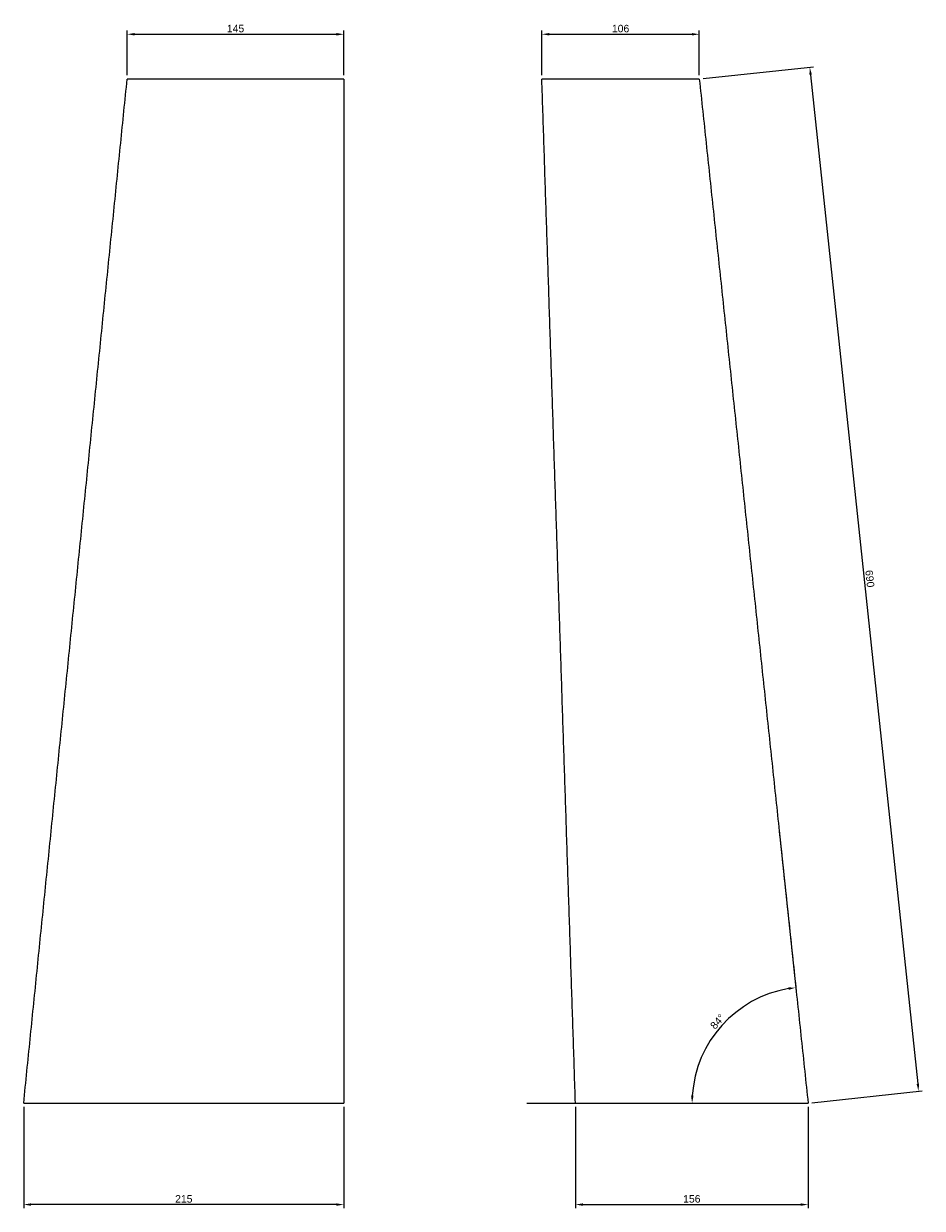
# Model space of a CAD drawing. Header units: millimetres. Extents: x -4731 to -4099, y 1922 to 3156.
# Tile 2 of 2: x -4731 to -4129, y 2362 to 3156. Entities that reach past the tile are written whole.
import ezdxf

# ---------------------------------------------------------------- set-up
doc = ezdxf.new("R2010")
doc.units = ezdxf.units.MM
doc.header["$MEASUREMENT"] = 0
doc.layers.add('20190212_BENT GLASS tables$CURVES$dimensions', color=176, linetype='Continuous', true_color=0x000080)
doc.layers.add('Zeichnung$Mittellinien', color=178, linetype='Continuous', true_color=0x000000)
doc.styles.add('Arial', font='txt')
doc.dimstyles.new('Default', dxfattribs={"dimscale": 5, "dimtxt": 1, "dimasz": 1, "dimexe": 0.5, "dimexo": 0.5, "dimgap": 0.25, "dimtad": 1, "dimtoh": 1, "dimdec": 0, "dimzin": 1, "dimdsep": 46, "dimtxsty": 'Arial', "dimcen": 0.5, "dimadec": 0, "dimazin": 0, "dimtfac": 1, "dimtdec": 4, "dimtix": 1, "dimtmove": 1, "dimatfit": 3, "dimfxl": 1, "dimtolj": 1, "dimtzin": 1, "dimarcsym": 0})

# ---------------------------------------------------------------- blocks, each defined once
blk = doc.blocks.new('*D10')
at = {"layer": '20190212_BENT GLASS tables$CURVES$dimensions', "color": 0, "lineweight": -2}
for p, q in [((-4661.65, 3121.43), (-4661.65, 3151.43)), ((-4516.36, 3121.43), (-4516.36, 3151.43)), ((-4656.65, 3148.93), (-4521.36, 3148.93))]:
    blk.add_line(p, q, dxfattribs=at)
at = {"layer": '20190212_BENT GLASS tables$CURVES$dimensions', "color": 0}
for points in [[(-4656.65, 3149.76), (-4656.65, 3148.09), (-4661.65, 3148.93)], [(-4521.36, 3148.09), (-4521.36, 3149.76), (-4516.36, 3148.93)]]:
    blk.add_solid(points, dxfattribs=at)
at = {"layer": 'Defpoints', "color": 0}
for p in [(-4516.36, 3148.93), (-4661.65, 3118.93), (-4516.36, 3118.93)]:
    blk.add_point(p, dxfattribs=at)
at = {"layer": '20190212_BENT GLASS tables$CURVES$dimensions', "color": 0, "insert": (-4589, 3152.73), "char_height": 5, "attachment_point": 5, "style": 'Arial'}
blk.add_mtext('\\A1;145', dxfattribs=at)
blk = doc.blocks.new('*D11')
at = {"layer": '20190212_BENT GLASS tables$CURVES$dimensions', "color": 0, "lineweight": -2}
for p, q in [((-4383.7, 3121.43), (-4383.7, 3151.43)), ((-4278.14, 3121.43), (-4278.14, 3151.43)), ((-4378.7, 3148.93), (-4283.14, 3148.93))]:
    blk.add_line(p, q, dxfattribs=at)
at = {"layer": '20190212_BENT GLASS tables$CURVES$dimensions', "color": 0}
for points in [[(-4378.7, 3149.76), (-4378.7, 3148.09), (-4383.7, 3148.93)], [(-4283.14, 3148.09), (-4283.14, 3149.76), (-4278.14, 3148.93)]]:
    blk.add_solid(points, dxfattribs=at)
at = {"layer": 'Defpoints', "color": 0}
for p in [(-4278.14, 3148.93), (-4383.7, 3118.93), (-4278.14, 3118.93)]:
    blk.add_point(p, dxfattribs=at)
at = {"layer": '20190212_BENT GLASS tables$CURVES$dimensions', "color": 0, "insert": (-4330.92, 3152.73), "char_height": 5, "attachment_point": 5, "style": 'Arial'}
blk.add_mtext('\\A1;106', dxfattribs=at)
blk = doc.blocks.new('*D12')
at = {"layer": '20190212_BENT GLASS tables$CURVES$dimensions', "color": 0, "lineweight": -2}
for p, q in [((-4361.17, 2430.29), (-4361.17, 2362.29)), ((-4205.22, 2430.29), (-4205.22, 2362.29)), ((-4356.17, 2364.79), (-4210.22, 2364.79))]:
    blk.add_line(p, q, dxfattribs=at)
at = {"layer": '20190212_BENT GLASS tables$CURVES$dimensions', "color": 0}
for points in [[(-4356.17, 2365.63), (-4356.17, 2363.96), (-4361.17, 2364.79)], [(-4210.22, 2363.96), (-4210.22, 2365.63), (-4205.22, 2364.79)]]:
    blk.add_solid(points, dxfattribs=at)
at = {"layer": 'Defpoints', "color": 0}
for p in [(-4361.17, 2432.79), (-4205.22, 2432.79), (-4205.22, 2364.79)]:
    blk.add_point(p, dxfattribs=at)
at = {"layer": '20190212_BENT GLASS tables$CURVES$dimensions', "color": 0, "insert": (-4283.19, 2368.59), "char_height": 5, "attachment_point": 5, "style": 'Arial'}
blk.add_mtext('\\A1;156', dxfattribs=at)
blk = doc.blocks.new('*D13')
at = {"layer": '20190212_BENT GLASS tables$CURVES$dimensions', "color": 0, "lineweight": -2}
for p, q in [((-4224.62, 2615.34), (-4213.18, 2507.67)), ((-4393.86, 2432.79), (-4280.52, 2432.79))]:
    blk.add_line(p, q, dxfattribs=at)
blk.add_arc((-4205.22, 2432.79), 77.8, 99.74972, 176.31691, dxfattribs=at)
at = {"layer": '20190212_BENT GLASS tables$CURVES$dimensions', "color": 0}
for points in [[(-4218.28, 2508.64), (-4218.51, 2510.29), (-4213.44, 2510.15)], [(-4283.69, 2437.82), (-4282.02, 2437.76), (-4283.02, 2432.79)]]:
    blk.add_solid(points, dxfattribs=at)
at = {"layer": 'Defpoints', "color": 0}
for p in [(-4224.89, 2617.83), (-4248.77, 2497.25), (-4396.36, 2432.79), (-4205.22, 2432.79)]:
    blk.add_point(p, dxfattribs=at)
at = {"layer": '20190212_BENT GLASS tables$CURVES$dimensions', "color": 0, "insert": (-4265.91, 2487.38), "char_height": 5, "attachment_point": 5, "rotation": 48.03331, "style": 'Arial'}
blk.add_mtext('\\A1;84%%d', dxfattribs=at)
blk = doc.blocks.new('*D14')
at = {"layer": '20190212_BENT GLASS tables$CURVES$dimensions', "color": 0, "lineweight": -2}
for p, q in [((-4275.66, 3119.19), (-4201.6, 3127.06)), ((-4203.56, 3121.83), (-4131.7, 2445.63)), ((-4202.73, 2433.06), (-4128.68, 2440.93))]:
    blk.add_line(p, q, dxfattribs=at)
at = {"layer": '20190212_BENT GLASS tables$CURVES$dimensions', "color": 0}
for points in [[(-4202.73, 3121.91), (-4204.39, 3121.74), (-4204.09, 3126.8)], [(-4132.52, 2445.55), (-4130.87, 2445.72), (-4131.17, 2440.66)]]:
    blk.add_solid(points, dxfattribs=at)
at = {"layer": 'Defpoints', "color": 0}
for p in [(-4278.14, 3118.93), (-4131.17, 2440.66), (-4205.22, 2432.79)]:
    blk.add_point(p, dxfattribs=at)
at = {"layer": '20190212_BENT GLASS tables$CURVES$dimensions', "color": 0, "insert": (-4163.85, 2784.13), "char_height": 5, "attachment_point": 5, "rotation": 276.06663, "style": 'Arial'}
blk.add_mtext('\\A1;690', dxfattribs=at)
blk = doc.blocks.new('*D15')
at = {"layer": '20190212_BENT GLASS tables$CURVES$dimensions', "color": 0, "lineweight": -2}
for p, q in [((-4731, 2430.29), (-4731, 2362.29)), ((-4516.36, 2430.29), (-4516.36, 2362.29)), ((-4521.36, 2364.79), (-4726, 2364.79))]:
    blk.add_line(p, q, dxfattribs=at)
at = {"layer": '20190212_BENT GLASS tables$CURVES$dimensions', "color": 0}
for points in [[(-4726, 2365.63), (-4726, 2363.96), (-4731, 2364.79)], [(-4521.36, 2363.96), (-4521.36, 2365.63), (-4516.36, 2364.79)]]:
    blk.add_solid(points, dxfattribs=at)
at = {"layer": 'Defpoints', "color": 0}
for p in [(-4731, 2432.79), (-4516.36, 2432.79), (-4731, 2364.79)]:
    blk.add_point(p, dxfattribs=at)
at = {"layer": '20190212_BENT GLASS tables$CURVES$dimensions', "color": 0, "insert": (-4623.68, 2368.59), "char_height": 5, "attachment_point": 5, "style": 'Arial'}
blk.add_mtext('\\A1;215', dxfattribs=at)

msp = doc.modelspace()

# ---------------------------------------------------------------- linework, layer by layer
at = {"layer": 'Zeichnung$Mittellinien'}
for points, degree in [([(-4731, 2432.79), (-4696.32, 2775.86), (-4661.65, 3118.93)], 2), ([(-4516.36, 3118.93), (-4564.79, 3118.93), (-4613.22, 3118.93), (-4661.65, 3118.93)], 3), ([(-4516.36, 3118.93), (-4516.36, 2775.86), (-4516.36, 2432.79)], 2), ([(-4361.17, 2432.79), (-4372.43, 2775.86), (-4383.7, 3118.93)], 2), ([(-4278.14, 3118.93), (-4313.33, 3118.93), (-4348.52, 3118.93), (-4383.7, 3118.93)], 3), ([(-4278.14, 3118.93), (-4241.68, 2775.86), (-4205.22, 2432.79)], 2)]:
    msp.add_open_spline(points, degree=degree, dxfattribs=at)
for points in [[(-4731, 2432.79), (-4679.29, 2432.82), (-4516.36, 2432.79)], [(-4361.17, 2432.79), (-4206.65, 2432.82), (-4205.22, 2432.79)]]:
    msp.add_rational_spline(points, [1, 0.814141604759, 1], degree=2, dxfattribs=at)

# ---------------------------------------------------------------- dimensions: what is measured, and where the dimension line sits
at = {"layer": '20190212_BENT GLASS tables$CURVES$dimensions'}
for base, p1, p2, picture, middle in [((-4516.36, 3148.93), (-4661.65, 3118.93), (-4516.36, 3118.93), '*D10', (-4589, 3152.73)), ((-4278.14, 3148.93), (-4383.7, 3118.93), (-4278.14, 3118.93), '*D11', (-4330.92, 3152.73)), ((-4731, 2364.79), (-4516.36, 2432.79), (-4731, 2432.79), '*D15', (-4623.68, 2368.59)), ((-4205.22, 2364.79), (-4361.17, 2432.79), (-4205.22, 2432.79), '*D12', (-4283.19, 2368.59))]:
    dim = msp.add_linear_dim(base=base, p1=p1, p2=p2, dimstyle='Default', dxfattribs=at)
    dim.commit()
    dim.dimension.update_dxf_attribs({"geometry": picture, "text_midpoint": middle})
dim = msp.add_aligned_dim(p1=(-4278.14, 3118.93), p2=(-4205.22, 2432.79), distance=74.47, dimstyle='Default', dxfattribs=at)
dim.commit()
dim.dimension.update_dxf_attribs({"geometry": '*D14', "text_midpoint": (-4163.85, 2784.13)})
dim = msp.add_angular_dim_3p(base=(-4248.77, 2497.25), center=(-4205.22, 2432.79), p1=(-4224.89, 2617.83), p2=(-4396.36, 2432.79), dimstyle='Default', dxfattribs=at)
dim.commit()
dim.dimension.update_dxf_attribs({"geometry": '*D13', "text_midpoint": (-4265.91, 2487.38)})

doc.saveas('drawing.dxf')
